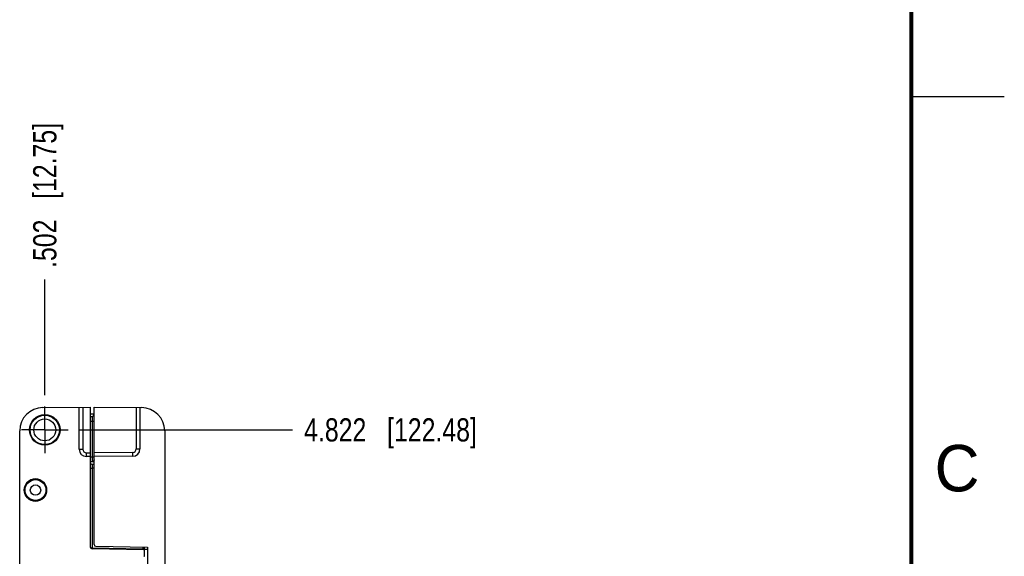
# Model space of a CAD drawing. Header units: inches. Extents: x 0 to 22, y 0 to 17.
# Tile 22 of 23: x 16.7 to 22, y 10.3 to 13.2. Entities that reach past the tile are written whole.
import ezdxf

# ---------------------------------------------------------------- set-up
doc = ezdxf.new("R2010")
doc.units = ezdxf.units.IN
doc.header["$LTSCALE"] = 1.21
doc.header["$MEASUREMENT"] = 0
doc.linetypes.add('CENTER', pattern=[0.6, 0.375, -0.075, 0.075, -0.075])
doc.layers.get('0').update_dxf_attribs({"linetype": 'CONTINUOUS'})
doc.layers.add('02___PRT_ALL_AXES', color=7, linetype='CONTINUOUS')
doc.layers.add('DIMENSIONS', color=7, linetype='CONTINUOUS')
doc.styles.get("Standard").update_dxf_attribs({"font": 'txt', "width": 0.8})
doc.styles.add('TEXTSTYLE_2', font='txt')
doc.dimstyles.new('DIMSTYLE_1', dxfattribs={"dimtxt": 0.125, "dimasz": 0.18, "dimexe": 0.18, "dimexo": 0.0625, "dimgap": 0.09, "dimtad": 0, "dimtih": 1, "dimtoh": 1, "dimdec": 3, "dimzin": 4, "dimdsep": 46, "dimtxsty": 'STANDARD', "dimblk": '_FILLED', "dimblk1": '_FILLED', "dimblk2": '_FILLED', "dimcen": 0.09, "dimadec": 0, "dimazin": 0, "dimtp": 0.01, "dimtm": 0.01, "dimtfac": 1, "dimtdec": 3, "dimtofl": 0, "dimtmove": 0, "dimatfit": 3, "dimldrblk": '_FILLED', "dimfxl": 1, "dimtolj": 1, "dimtzin": 4, "dimarcsym": 0})

# ---------------------------------------------------------------- blocks, each defined once
blk = doc.blocks.new('*D14')
at = {"layer": 'DIMENSIONS', "color": 2, "linetype": 'CONTINUOUS'}
blk.add_line((16.8386, 11.1437), (16.8386, 11.7656), dxfattribs=at)
at = {"layer": 'DIMENSIONS', "color": 2, "linetype": 'CONTINUOUS', "insert": (16.7761, 11.8281), "char_height": 0.125, "width": 1.225, "attachment_point": 1, "rotation": 90, "line_spacing_factor": 0.9}
blk.add_mtext('.502{\\Ftxt.shx;\\W1.000000;\\H0.125000; }[12.75]', dxfattribs=at)
blk = doc.blocks.new('_FILLED')
at = {"color": 0, "linetype": 'BYBLOCK'}
blk.add_solid([(0, 0), (-1, 0.174), (-1, -0.174)], dxfattribs=at)
blk = doc.blocks.new('*D16')
at = {"layer": 'DIMENSIONS', "color": 2, "linetype": 'CONTINUOUS'}
blk.add_line((17.0262, 10.9561), (18.1711, 10.9561), dxfattribs=at)
at = {"layer": 'DIMENSIONS', "color": 2, "linetype": 'CONTINUOUS', "insert": (18.2336, 11.0186), "char_height": 0.125, "width": 1.425, "attachment_point": 1, "line_spacing_factor": 0.9}
blk.add_mtext('4.822{\\Ftxt.shx;\\W1.000000;\\H0.125000; }[122.48]', dxfattribs=at)

msp = doc.modelspace()

# ---------------------------------------------------------------- linework, layer by layer
at = {"color": 2, "linetype": 'CONTINUOUS'}
msp.add_line((22, 12.75), (21.5, 12.75), dxfattribs=at)
at = {"color": 7, "linetype": 'CONTINUOUS'}
for p, q in [((16.8275, 11.0758), (17.0836, 11.0781)), ((17.0236, 10.8524), (17.0236, 11.0775)), ((17.0836, 11.0781), (17.0836, 10.3255)), ((17.1036, 10.3394), (17.1036, 11.0781)), ((17.1036, 11.0781), (17.3597, 11.0758)), ((17.3506, 11.0759), (17.3506, 10.8539)), ((17.1036, 11.0411), (17.0836, 11.0411)), ((17.0836, 11.0277), (17.0938, 11.0279)), ((16.7036, 6.1393), (16.7036, 10.9508)), ((17.4836, 10.9508), (17.4836, 6.1393)), ((17.0836, 10.8121), (17.0629, 10.8124)), ((17.311, 10.8139), (17.1036, 10.8121)), ((17.0836, 10.7854), (17.1036, 10.7851)), ((17.1036, 10.7698), (17.0935, 10.77)), ((17.0938, 10.7852), (17.0938, 10.7852)), ((17.0939, 10.7852), (17.0957, 10.7852)), ((16.7449, 10.6721), (16.7443, 10.6721)), ((16.833, 10.6721), (16.8324, 10.6721)), ((16.7443, 10.5921), (16.7449, 10.5921)), ((16.8324, 10.5921), (16.833, 10.5921)), ((17.1135, 10.3294), (17.3906, 10.3246)), ((17.3707, 10.3106), (17.0935, 10.3155)), ((17.3756, 10.2804), (17.3756, 10.3248)), ((17.3756, 10.3155), (17.3756, 10.3154)), ((17.3906, 10.3246), (17.3906, 8.6548))]:
    msp.add_line(p, q, dxfattribs=at)
at = {"color": 9, "linetype": 'CONTINUOUS'}
for p, q in [((17.0435, 11.0777), (17.0435, 10.8524)), ((17.3308, 11.0761), (17.3308, 10.8539)), ((17.0938, 11.0279), (17.0938, 11.0029)), ((17.0836, 11.0027), (17.0938, 11.0029)), ((17.0938, 11.0029), (17.0938, 10.8102)), ((17.0938, 11.0029), (17.1036, 11.0029)), ((17.0236, 10.8524), (17.0435, 10.8524)), ((17.0629, 10.8124), (17.0631, 10.8324)), ((17.0631, 10.8324), (17.0836, 10.8321)), ((17.0836, 10.8104), (17.0938, 10.8102)), ((17.0938, 10.8102), (17.1036, 10.8102)), ((17.0938, 10.8102), (17.0938, 10.7852)), ((17.311, 10.8339), (17.1036, 10.8321)), ((17.311, 10.8339), (17.311, 10.8139)), ((17.3308, 10.8539), (17.3506, 10.8539)), ((17.0935, 10.77), (17.0935, 10.75)), ((17.0951, 10.7854), (17.0938, 10.7852)), ((17.0938, 10.7852), (17.0938, 10.7852)), ((17.0836, 10.75), (17.0935, 10.75)), ((17.0935, 10.75), (17.0935, 10.3205)), ((17.1036, 10.7498), (17.0935, 10.75)), ((17.0935, 10.3205), (17.3658, 10.3157)), ((17.0935, 10.3155), (17.0935, 10.3205)), ((17.3658, 10.325), (17.3658, 10.3157)), ((17.3658, 10.3107), (17.3658, 10.3157)), ((17.3658, 10.3157), (17.3756, 10.3155)), ((17.3906, 10.3115), (17.3756, 10.3115))]:
    msp.add_line(p, q, dxfattribs=at)
at = {"color": 7, "linetype": 'CONTINUOUS', "const_width": 0.02}
msp.add_lwpolyline([(21.5, 0.5), (21.5, 16.5)], dxfattribs=at)
at = {"color": 7, "linetype": 'CONTINUOUS'}
for points in [[(17.0853, 10.7745), (17.0851, 10.7747), (17.0847, 10.7754), (17.0844, 10.7761), (17.0841, 10.7768), (17.0839, 10.7775), (17.0838, 10.7781), (17.0837, 10.7788), (17.0837, 10.7794)], [(17.3757, 10.3142), (17.3757, 10.3143), (17.3756, 10.3154)]]:
    msp.add_lwpolyline(points, dxfattribs=at)
for centre, radius in [((16.8386, 10.9561), 0.0823), ((16.8386, 10.9561), 0.079), ((16.8386, 10.9561), 0.0591), ((16.7886, 10.6321), 0.06), ((16.7886, 10.6321), 0.056), ((16.7886, 10.6321), 0.028)]:
    msp.add_circle(centre, radius, dxfattribs=at)
for centre, radius, start, end in [((16.8286, 10.9508), 0.125, 90.5, 180), ((17.3586, 10.9508), 0.125, 0, 89.5), ((17.0936, 11.0379), 0.01, 271, 359.9998), ((17.0636, 10.8524), 0.04, 180, 269), ((17.3106, 10.8539), 0.04, 270.5, 360), ((17.0936, 10.78), 0.01, 182.0111, 269), ((16.7886, 10.6321), 0.0597, 42.0587, 137.9413), ((16.7886, 10.6321), 0.0593, 42.4453, 137.5547), ((16.7886, 10.6321), 0.0597, 222.0587, 317.9413), ((16.7886, 10.6321), 0.0593, 222.4453, 317.5547), ((17.1136, 10.3394), 0.01, 180, 269), ((17.0936, 10.3255), 0.01, 180, 269), ((17.3706, 10.3056), 0.005, 0, 89), ((17.3706, 10.2804), 0.005, 271, 360)]:
    msp.add_arc(centre, radius, start, end, dxfattribs=at)
at = {"color": 9, "linetype": 'CONTINUOUS'}
for centre, start, end in [((17.0635, 10.8524), 180.0036, 268.9966), ((17.3108, 10.8539), 270.5037, 359.9962)]:
    msp.add_arc(centre, 0.02, start, end, dxfattribs=at)
at = {"color": 7, "linetype": 'CONTINUOUS'}
for points in [[(17.0938, 10.7852), (17.0938, 10.7852), (17.0939, 10.7852), (17.0939, 10.7852)], [(17.3756, 10.3154), (17.3756, 10.3154), (17.3756, 10.3154), (17.3756, 10.3154)]]:
    msp.add_open_spline(points, degree=3, dxfattribs=at)
at = {"color": 9, "linetype": 'CONTINUOUS'}
for points, knots in [([(17.0987, 10.7877), (17.0986, 10.7876), (17.0983, 10.7873), (17.0979, 10.787), (17.0976, 10.7867), (17.0973, 10.7865), (17.0969, 10.7862), (17.0964, 10.786), (17.0958, 10.7857), (17.0954, 10.7855), (17.0951, 10.7854)], [0, 0, 0, 0, 0.142039, 0.279474, 0.346269, 0.411688, 0.538492, 0.660376, 0.777792, 1, 1, 1, 1]), ([(17.1036, 10.7949), (17.1036, 10.7948), (17.1036, 10.7945), (17.1035, 10.7941), (17.1034, 10.7939), (17.1033, 10.7936), (17.1031, 10.7932), (17.1028, 10.7927), (17.1026, 10.7923), (17.1022, 10.7918), (17.1019, 10.7913), (17.1015, 10.7908), (17.1011, 10.7903), (17.1008, 10.7899), (17.1004, 10.7894), (17.1, 10.789), (17.0994, 10.7884), (17.099, 10.788), (17.0987, 10.7877)], [0, 0, 0, 0, 0.045388, 0.094165, 0.119977, 0.146754, 0.203113, 0.262918, 0.325646, 0.390737, 0.457627, 0.525783, 0.59469, 0.663869, 0.732872, 0.801321, 0.868859, 1, 1, 1, 1]), ([(17.0836, 10.3255), (17.0836, 10.3254), (17.0836, 10.3252), (17.0837, 10.3249), (17.0838, 10.3245), (17.084, 10.3241), (17.0843, 10.3236), (17.0847, 10.3232), (17.0852, 10.3228), (17.0857, 10.3224), (17.0863, 10.322), (17.087, 10.3217), (17.0877, 10.3215), (17.0882, 10.3213), (17.0886, 10.3211), (17.0891, 10.321), (17.0895, 10.3209), (17.09, 10.3208), (17.0904, 10.3207), (17.0909, 10.3207), (17.0914, 10.3206), (17.0919, 10.3205), (17.0924, 10.3205), (17.0929, 10.3205), (17.0933, 10.3205), (17.0935, 10.3205)], [0, 0, 0, 0, 0.019339, 0.038759, 0.078479, 0.120189, 0.164679, 0.21258, 0.26438, 0.320397, 0.380815, 0.445676, 0.514903, 0.551092, 0.588279, 0.626413, 0.665437, 0.705284, 0.745878, 0.787138, 0.82897, 0.871278, 0.913958, 0.956905, 1, 1, 1, 1]), ([(17.3741, 10.313), (17.374, 10.3129), (17.3737, 10.3127), (17.3734, 10.3124), (17.3732, 10.3122), (17.373, 10.3121), (17.3727, 10.3119), (17.3725, 10.3117), (17.3723, 10.3115), (17.3721, 10.3113), (17.3718, 10.3112), (17.3716, 10.311), (17.3715, 10.3109), (17.3713, 10.3108), (17.3712, 10.3108), (17.3711, 10.3107), (17.3711, 10.3107), (17.371, 10.3107), (17.3709, 10.3106), (17.3708, 10.3106), (17.3707, 10.3106)], [0, 0, 0, 0, 0.139523, 0.211134, 0.283409, 0.355801, 0.427768, 0.498807, 0.56843, 0.636122, 0.701281, 0.763046, 0.820453, 0.847218, 0.872628, 0.896739, 0.919629, 0.94134, 0.961912, 1, 1, 1, 1])]:
    msp.add_open_spline(points, degree=3, knots=knots, dxfattribs=at)
at = {"color": 7, "linetype": 'CONTINUOUS'}
msp.add_open_spline([(17.3756, 10.3154), (17.3756, 10.3153), (17.3756, 10.3152), (17.3756, 10.315), (17.3755, 10.3148), (17.3754, 10.3145), (17.3752, 10.3142), (17.375, 10.3139), (17.3747, 10.3136), (17.3744, 10.3133), (17.3742, 10.3131), (17.3741, 10.313)], degree=3, knots=[0, 0, 0, 0, 0.092433, 0.142571, 0.195341, 0.308478, 0.430976, 0.561626, 0.700162, 0.846438, 1, 1, 1, 1], dxfattribs=at)
at = {"layer": '02___PRT_ALL_AXES', "color": 7, "linetype": 'CENTER'}
for q in [(16.8386, 11.0812), (16.7135, 10.9561), (16.8386, 10.831), (16.9637, 10.9561)]:
    msp.add_line((16.8386, 10.9561), q, dxfattribs=at)

# ---------------------------------------------------------------- texts
at = {"color": 2, "linetype": 'CONTINUOUS', "insert": (21.625, 10.875), "char_height": 0.25, "width": 0.25, "attachment_point": 1, "line_spacing_factor": 0.9, "style": 'TEXTSTYLE_2'}
msp.add_mtext('C', dxfattribs=at)

# ---------------------------------------------------------------- dimensions: what is measured, and where the dimension line sits
at = {"layer": 'DIMENSIONS', "color": 2, "linetype": 'CONTINUOUS'}
for feature_location, offset, dtype, origin, picture, middle in [((16.8386, 11.1437), (0, 0.6219), 1, (17.3406, 6.1341), '*D14', (16.8386, 12.4406)), ((17.0262, 10.9561), (1.1449, 0), 0, (17.4657, 6.1341), '*D16', (18.9461, 10.9561))]:
    dim = msp.add_ordinate_dim(feature_location=feature_location, offset=offset, dtype=dtype, origin=origin, dimstyle='DIMSTYLE_1', dxfattribs=at)
    dim.commit()
    dim.dimension.update_dxf_attribs({"geometry": picture, "text_midpoint": middle})

doc.saveas('drawing.dxf')
